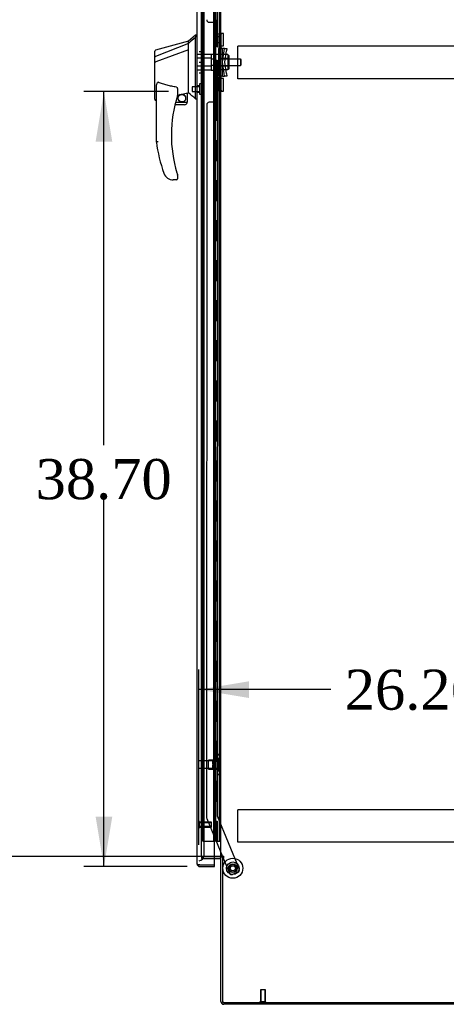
# Model space of a CAD drawing. Header units: inches. Extents: x 2 to 538, y -2 to 358.
# Tile 11 of 19: x 256 to 278, y 133 to 182. Entities that reach past the tile are written whole.
import ezdxf
from ezdxf.enums import TextEntityAlignment as Align
from ezdxf.lldxf.tags import DXFTag

# ---------------------------------------------------------------- set-up
doc = ezdxf.new("R2010")
doc.units = ezdxf.units.IN
doc.header["$MEASUREMENT"] = 0
for name, color, linetype in [('COM53964-2', 7, 'Continuous'), ('COM54746-78', 7, 'Continuous'), ('COM70220', 7, 'Continuous'), ('COM70838', 7, 'Continuous'), ('COM70839-6', 7, 'Continuous'), ('COM71197-4', 7, 'Continuous'), ('COM71198-3', 7, 'Continuous'), ('COM71199-6', 7, 'Continuous'), ('Default', 7, 'Continuous'), ('HAN13068', 7, 'Continuous'), ('HAN13068_NUT', 7, 'Continuous'), ('HAN13068_SCREW', 7, 'Continuous'), ('HAN_NUT', 7, 'Continuous'), ('NTS18147', 7, 'Continuous'), ('ROL87452', 7, 'Continuous'), ('RVT17786', 7, 'Continuous'), ('RVT19000', 7, 'Continuous'), ('SPC87322', 7, 'Continuous'), ('STD26122', 7, 'Continuous'), ('STD26258', 7, 'Continuous'), ('WAF25376', 7, 'Continuous'), ('WAM30038', 7, 'Continuous')]:
    doc.layers.add(name, color=color, linetype=linetype)
doc.styles.add('SEACAD_Times_New_Roman', font='times.ttf')
tags = doc.linetypes.add('HIDDEN2', pattern=[0.1875, 0.125, -0.0625]).pattern_tags.tags
tags[6:7] = [DXFTag(74, 4), DXFTag(75, 0), DXFTag(340, '0'), DXFTag(46, 0.0), DXFTag(50, 0.0), DXFTag(44, 0.0), DXFTag(45, 0.0)]
tags[4:5] = [DXFTag(74, 4), DXFTag(75, 0), DXFTag(340, '0'), DXFTag(46, 0.0), DXFTag(50, 0.0), DXFTag(44, 0.0), DXFTag(45, 0.0)]
doc.dimstyles.new('HAMMOND_(STH_-_540x360)', dxfattribs={"dimtxt": 2, "dimasz": 2.5, "dimexe": 1, "dimexo": 1, "dimgap": 0.5, "dimtad": 0, "dimtih": 1, "dimtoh": 1, "dimzin": 0, "dimdsep": 46, "dimtxsty": 'SEACAD_Times_New_Roman', "dimblk1": '_SE_FILLED', "dimblk2": '_SE_FILLED', "dimsah": 1, "dimcen": 1, "dimadec": 0, "dimazin": 0, "dimtfac": 0.8, "dimtofl": 0, "dimtmove": 0, "dimatfit": 3, "dimfxl": 1, "dimtolj": 1, "dimtzin": 0, "dimarcsym": 0})

# ---------------------------------------------------------------- blocks, each defined once
blk = doc.blocks.new('SE3')
at = {"layer": 'COM53964-2', "color": 7, "linetype": 'HIDDEN2'}
for p, q in [((267.331, 180.761), (267.331, 180.899)), ((289.706, 180.899), (267.331, 180.899)), ((267.331, 179.412), (267.331, 180.761)), ((267.331, 179.274), (267.331, 179.412)), ((289.706, 179.274), (267.331, 179.274)), ((267.331, 142.631), (267.331, 142.769)), ((289.706, 142.769), (267.331, 142.769)), ((267.331, 141.282), (267.331, 142.631)), ((267.331, 141.144), (267.331, 141.282)), ((289.706, 141.144), (267.331, 141.144))]:
    blk.add_line(p, q, dxfattribs=at)
at = {"layer": 'COM54746-78', "color": 7, "linetype": 'HIDDEN2'}
for p, q in [((265.586, 141.194), (265.586, 219.194)), ((266.136, 141.194), (266.136, 219.194)), ((266.141, 219.203), (266.141, 141.194)), ((266.241, 141.194), (266.241, 219.203)), ((266.427, 141.194), (266.427, 219.194)), ((266.191, 182.194), (266.191, 183.194)), ((266.232, 182.194), (266.232, 183.194)), ((266.136, 182.194), (266.191, 182.194)), ((266.18, 182.194), (266.308, 182.194)), ((266.18, 181.194), (266.18, 182.194)), ((266.277, 181.194), (266.277, 182.194)), ((266.303, 182.194), (266.303, 181.194)), ((266.308, 181.194), (266.308, 182.194)), ((266.136, 181.194), (266.191, 181.194)), ((266.18, 181.194), (266.308, 181.194)), ((266.191, 180.194), (266.191, 181.194)), ((266.232, 180.194), (266.232, 181.194)), ((266.136, 180.194), (266.191, 180.194)), ((266.18, 180.194), (266.308, 180.194)), ((266.18, 179.194), (266.18, 180.194)), ((266.277, 179.194), (266.277, 180.194)), ((266.303, 180.194), (266.303, 179.194)), ((266.308, 179.194), (266.308, 180.194)), ((266.136, 179.194), (266.191, 179.194)), ((266.18, 179.194), (266.308, 179.194)), ((266.191, 178.194), (266.191, 179.194)), ((266.232, 178.194), (266.232, 179.194)), ((266.136, 178.194), (266.191, 178.194)), ((266.18, 178.194), (266.308, 178.194)), ((266.18, 177.194), (266.18, 178.194)), ((266.277, 177.194), (266.277, 178.194)), ((266.303, 178.194), (266.303, 177.194)), ((266.308, 177.194), (266.308, 178.194)), ((266.136, 177.194), (266.191, 177.194)), ((266.18, 177.194), (266.308, 177.194)), ((266.191, 176.194), (266.191, 177.194)), ((266.232, 176.194), (266.232, 177.194)), ((266.136, 176.194), (266.191, 176.194)), ((266.18, 176.194), (266.308, 176.194)), ((266.18, 175.194), (266.18, 176.194)), ((266.277, 175.194), (266.277, 176.194)), ((266.303, 176.194), (266.303, 175.194)), ((266.308, 175.194), (266.308, 176.194)), ((266.136, 175.194), (266.191, 175.194)), ((266.18, 175.194), (266.308, 175.194)), ((266.191, 174.194), (266.191, 175.194)), ((266.232, 174.194), (266.232, 175.194)), ((266.136, 174.194), (266.191, 174.194)), ((266.18, 174.194), (266.308, 174.194)), ((266.18, 173.194), (266.18, 174.194)), ((266.277, 173.194), (266.277, 174.194)), ((266.303, 174.194), (266.303, 173.194)), ((266.308, 173.194), (266.308, 174.194)), ((266.136, 173.194), (266.191, 173.194)), ((266.18, 173.194), (266.308, 173.194)), ((266.191, 172.194), (266.191, 173.194)), ((266.232, 172.194), (266.232, 173.194)), ((266.136, 172.194), (266.191, 172.194)), ((266.18, 172.194), (266.308, 172.194)), ((266.18, 171.194), (266.18, 172.194)), ((266.277, 171.194), (266.277, 172.194)), ((266.303, 172.194), (266.303, 171.194)), ((266.308, 171.194), (266.308, 172.194)), ((266.136, 171.194), (266.191, 171.194)), ((266.18, 171.194), (266.308, 171.194)), ((266.191, 170.194), (266.191, 171.194)), ((266.232, 170.194), (266.232, 171.194)), ((266.136, 170.194), (266.191, 170.194)), ((266.18, 170.194), (266.308, 170.194)), ((266.18, 169.194), (266.18, 170.194)), ((266.277, 169.194), (266.277, 170.194)), ((266.303, 170.194), (266.303, 169.194)), ((266.308, 169.194), (266.308, 170.194)), ((266.136, 169.194), (266.191, 169.194)), ((266.18, 169.194), (266.308, 169.194)), ((266.191, 168.194), (266.191, 169.194)), ((266.232, 168.194), (266.232, 169.194)), ((266.136, 168.194), (266.191, 168.194)), ((266.18, 168.194), (266.308, 168.194)), ((266.18, 167.194), (266.18, 168.194)), ((266.277, 167.194), (266.277, 168.194)), ((266.303, 168.194), (266.303, 167.194)), ((266.308, 167.194), (266.308, 168.194)), ((266.136, 167.194), (266.191, 167.194)), ((266.18, 167.194), (266.308, 167.194)), ((266.191, 166.194), (266.191, 167.194)), ((266.232, 166.194), (266.232, 167.194)), ((266.136, 166.194), (266.191, 166.194)), ((266.18, 166.194), (266.308, 166.194)), ((266.18, 165.194), (266.18, 166.194)), ((266.277, 165.194), (266.277, 166.194)), ((266.303, 166.194), (266.303, 165.194)), ((266.308, 165.194), (266.308, 166.194)), ((266.136, 165.194), (266.191, 165.194)), ((266.18, 165.194), (266.308, 165.194)), ((266.191, 164.194), (266.191, 165.194)), ((266.232, 164.194), (266.232, 165.194)), ((266.136, 164.194), (266.191, 164.194)), ((266.18, 164.194), (266.308, 164.194)), ((266.18, 163.194), (266.18, 164.194)), ((266.277, 163.194), (266.277, 164.194)), ((266.303, 164.194), (266.303, 163.194)), ((266.308, 163.194), (266.308, 164.194)), ((266.136, 163.194), (266.191, 163.194)), ((266.18, 163.194), (266.308, 163.194)), ((266.191, 162.194), (266.191, 163.194)), ((266.232, 162.194), (266.232, 163.194)), ((266.136, 162.194), (266.191, 162.194)), ((266.18, 162.194), (266.308, 162.194)), ((266.18, 161.194), (266.18, 162.194)), ((266.277, 161.194), (266.277, 162.194)), ((266.303, 162.194), (266.303, 161.194)), ((266.308, 161.194), (266.308, 162.194)), ((266.136, 161.194), (266.191, 161.194)), ((266.18, 161.194), (266.308, 161.194)), ((266.191, 160.194), (266.191, 161.194)), ((266.232, 160.194), (266.232, 161.194)), ((266.136, 160.194), (266.191, 160.194)), ((266.18, 160.194), (266.308, 160.194)), ((266.18, 159.194), (266.18, 160.194)), ((266.277, 159.194), (266.277, 160.194)), ((266.303, 160.194), (266.303, 159.194)), ((266.308, 159.194), (266.308, 160.194)), ((266.136, 159.194), (266.191, 159.194)), ((266.18, 159.194), (266.308, 159.194)), ((266.191, 158.194), (266.191, 159.194)), ((266.232, 158.194), (266.232, 159.194)), ((266.136, 158.194), (266.191, 158.194)), ((266.18, 158.194), (266.308, 158.194)), ((266.18, 157.194), (266.18, 158.194)), ((266.277, 157.194), (266.277, 158.194)), ((266.303, 158.194), (266.303, 157.194)), ((266.308, 157.194), (266.308, 158.194)), ((266.136, 157.194), (266.191, 157.194)), ((266.18, 157.194), (266.308, 157.194)), ((266.191, 156.194), (266.191, 157.194)), ((266.232, 156.194), (266.232, 157.194)), ((266.136, 156.194), (266.191, 156.194)), ((266.18, 156.194), (266.308, 156.194)), ((266.18, 155.194), (266.18, 156.194)), ((266.277, 155.194), (266.277, 156.194)), ((266.303, 156.194), (266.303, 155.194)), ((266.308, 155.194), (266.308, 156.194)), ((266.136, 155.194), (266.191, 155.194)), ((266.18, 155.194), (266.308, 155.194)), ((266.191, 154.194), (266.191, 155.194)), ((266.232, 154.194), (266.232, 155.194)), ((266.136, 154.194), (266.191, 154.194)), ((266.18, 154.194), (266.308, 154.194)), ((266.18, 153.194), (266.18, 154.194)), ((266.277, 153.194), (266.277, 154.194)), ((266.303, 154.194), (266.303, 153.194)), ((266.308, 153.194), (266.308, 154.194)), ((266.136, 153.194), (266.191, 153.194)), ((266.18, 153.194), (266.308, 153.194)), ((266.191, 152.194), (266.191, 153.194)), ((266.232, 152.194), (266.232, 153.194)), ((266.136, 152.194), (266.191, 152.194)), ((266.18, 152.194), (266.308, 152.194)), ((266.18, 151.194), (266.18, 152.194)), ((266.277, 151.194), (266.277, 152.194)), ((266.303, 152.194), (266.303, 151.194)), ((266.308, 151.194), (266.308, 152.194)), ((266.136, 151.194), (266.191, 151.194)), ((266.18, 151.194), (266.308, 151.194)), ((266.191, 150.194), (266.191, 151.194)), ((266.232, 150.194), (266.232, 151.194)), ((266.136, 150.194), (266.191, 150.194)), ((266.18, 150.194), (266.308, 150.194)), ((266.18, 149.194), (266.18, 150.194)), ((266.277, 149.194), (266.277, 150.194)), ((266.303, 150.194), (266.303, 149.194)), ((266.308, 149.194), (266.308, 150.194)), ((266.136, 149.194), (266.191, 149.194)), ((266.18, 149.194), (266.308, 149.194)), ((266.191, 148.194), (266.191, 149.194)), ((266.232, 148.194), (266.232, 149.194)), ((266.136, 148.194), (266.191, 148.194)), ((266.18, 148.194), (266.308, 148.194)), ((266.18, 147.194), (266.18, 148.194)), ((266.277, 147.194), (266.277, 148.194)), ((266.303, 148.194), (266.303, 147.194)), ((266.308, 147.194), (266.308, 148.194)), ((266.136, 147.194), (266.191, 147.194)), ((266.18, 147.194), (266.308, 147.194)), ((266.191, 146.194), (266.191, 147.194)), ((266.232, 146.194), (266.232, 147.194)), ((266.136, 146.194), (266.191, 146.194)), ((266.18, 146.194), (266.308, 146.194)), ((266.18, 145.194), (266.18, 146.194)), ((266.277, 145.194), (266.277, 146.194)), ((266.303, 146.194), (266.303, 145.194)), ((266.308, 145.194), (266.308, 146.194)), ((266.136, 145.194), (266.191, 145.194)), ((266.18, 145.194), (266.308, 145.194)), ((266.191, 144.194), (266.191, 145.194)), ((266.232, 144.194), (266.232, 145.194)), ((266.136, 144.194), (266.191, 144.194)), ((266.18, 144.194), (266.308, 144.194)), ((266.18, 143.194), (266.18, 144.194)), ((266.277, 143.194), (266.277, 144.194)), ((266.303, 144.194), (266.303, 143.194)), ((266.308, 143.194), (266.308, 144.194)), ((266.136, 143.194), (266.191, 143.194)), ((266.18, 143.194), (266.308, 143.194)), ((266.191, 142.194), (266.191, 143.194)), ((266.232, 142.194), (266.232, 143.194)), ((266.136, 142.194), (266.191, 142.194)), ((266.18, 141.194), (266.18, 142.194)), ((266.18, 142.194), (266.308, 142.194)), ((266.277, 141.194), (266.277, 142.194)), ((266.303, 142.194), (266.303, 141.194)), ((266.308, 141.194), (266.308, 142.194)), ((265.586, 141.194), (266.111, 141.194)), ((266.111, 141.194), (266.136, 141.194)), ((266.136, 141.194), (266.141, 141.194)), ((266.18, 141.194), (266.141, 141.194)), ((266.303, 141.194), (266.18, 141.194)), ((266.303, 141.194), (266.427, 141.194)), ((266.427, 141.194), (266.489, 141.194))]:
    blk.add_line(p, q, dxfattribs=at)
at = {"layer": 'COM70220', "color": 7, "linetype": 'HIDDEN2'}
for p, q in [((265.647, 140.726), (265.647, 219.661)), ((265.647, 140.476), (265.647, 140.726))]:
    blk.add_line(p, q, dxfattribs=at)
blk.add_arc((265.397, 140.476), 0.25, 270, 0, dxfattribs=at)
at = {"layer": 'COM70838', "color": 7, "linetype": 'HIDDEN2'}
for p, q in [((266.379, 181.495), (266.379, 181.531)), ((266.379, 181.531), (266.504, 181.531)), ((266.379, 181.495), (266.379, 180.781)), ((266.504, 181.531), (266.504, 181.495)), ((266.504, 180.836), (266.504, 181.495)), ((266.379, 179.406), (266.379, 180.781)), ((266.379, 180.781), (266.437, 180.781)), ((266.437, 179.406), (266.437, 180.781)), ((266.437, 180.781), (266.562, 180.781)), ((266.562, 179.406), (266.562, 180.781)), ((266.664, 180.781), (266.562, 180.781)), ((266.564, 180.094), (266.646, 180.656)), ((266.646, 180.656), (266.664, 180.781)), ((266.664, 180.781), (266.791, 180.781)), ((266.691, 180.094), (266.772, 180.656)), ((266.791, 180.781), (266.772, 180.656)), ((266.646, 179.531), (266.564, 180.094)), ((266.772, 179.531), (266.691, 180.094)), ((266.664, 179.406), (266.646, 179.531)), ((266.772, 179.531), (266.791, 179.406)), ((266.437, 179.406), (266.379, 179.406)), ((266.379, 179.406), (266.379, 178.693)), ((266.562, 179.406), (266.437, 179.406)), ((266.504, 178.693), (266.504, 179.379)), ((266.562, 179.406), (266.664, 179.406)), ((266.791, 179.406), (266.664, 179.406)), ((266.379, 178.656), (266.379, 178.693)), ((266.504, 178.656), (266.379, 178.656)), ((266.504, 178.693), (266.504, 178.656))]:
    blk.add_line(p, q, dxfattribs=at)
for centre, start, end in [((266.621, 180.836), 180, 208.0398), ((266.621, 179.379), 166.4554, 180)]:
    blk.add_arc(centre, 0.117, start, end, dxfattribs=at)
at = {"layer": 'COM70839-6', "color": 7, "linetype": 'HIDDEN2'}
for p, q in [((266.317, 180.844), (266.303, 217.721)), ((265.91, 182.094), (266.121, 182.094)), ((266.246, 181.969), (266.247, 180.957)), ((266.247, 179.231), (266.246, 178.218)), ((266.317, 179.343), (266.303, 142.467)), ((266.121, 178.093), (265.91, 178.093)), ((265.785, 177.968), (265.772, 142.386)), ((265.782, 142.338), (266.572, 140.43)), ((266.303, 142.467), (267.403, 139.81)), ((266.584, 140.4), (266.912, 139.607)), ((267.335, 139.647), (267.076, 139.54))]:
    blk.add_line(p, q, dxfattribs=at)
at = {"layer": 'COM70839-6', "color": 7, "linetype": 'Continuous'}
blk.add_line((266.572, 140.43), (266.584, 140.4), dxfattribs=at)
at = {"layer": 'COM70839-6', "color": 7, "linetype": 'HIDDEN2'}
blk.add_circle((267.084, 139.847), 0.129, dxfattribs=at)
for centre, start, end in [((265.91, 182.219), 180.0212, 270.0212), ((266.121, 181.969), 0.0212, 90.0212), ((266.372, 180.957), 180.0212, 243.9173), ((266.372, 179.231), 116.0827, 179.9788), ((265.91, 177.968), 89.9788, 179.9788), ((266.121, 178.218), 269.9788, 359.9788), ((265.897, 142.386), 179.9788, 202.4908), ((267.288, 139.763), 292.4908, 22.4908), ((267.028, 139.655), 202.4908, 292.4908)]:
    blk.add_arc(centre, 0.125, start, end, dxfattribs=at)
at = {"layer": 'COM71197-4', "color": 7, "linetype": 'HIDDEN2'}
for p, q in [((265.522, 140.43), (265.522, 219.74)), ((266.177, 140.43), (265.522, 140.43))]:
    blk.add_line(p, q, dxfattribs=at)
at = {"layer": 'COM71197-4', "color": 7, "linetype": 'Continuous'}
for p, q in [((266.489, 140.43), (266.489, 219.74)), ((266.441, 140.43), (266.177, 140.43)), ((266.441, 140.43), (266.489, 140.43)), ((266.632, 140.43), (266.489, 140.43)), ((266.632, 140.4), (266.584, 140.4)), ((266.584, 133.15), (266.584, 140.4)), ((266.584, 133.15), (290.454, 133.15))]:
    blk.add_line(p, q, dxfattribs=at)
blk.add_arc((266.632, 140.415), 0.015, 270, 90, dxfattribs=at)
at = {"layer": 'COM71198-3', "color": 7, "linetype": 'HIDDEN2'}
for p, q in [((265.522, 140.43), (265.522, 140.335)), ((265.522, 140.43), (266.177, 140.43)), ((265.522, 140.335), (266.177, 140.335))]:
    blk.add_line(p, q, dxfattribs=at)
at = {"layer": 'COM71198-3', "color": 7, "linetype": 'Continuous'}
for p, q in [((266.177, 140.43), (266.441, 140.43)), ((266.177, 140.335), (266.441, 140.335)), ((266.489, 133.198), (266.489, 140.4)), ((266.584, 140.4), (266.489, 140.4)), ((290.406, 133.055), (266.632, 133.055))]:
    blk.add_line(p, q, dxfattribs=at)
for centre, radius, start, end in [((266.441, 140.287), 0.143, 52.2051, 90), ((266.441, 140.287), 0.048, 0, 90), ((266.632, 133.198), 0.143, 180, 270)]:
    blk.add_arc(centre, radius, start, end, dxfattribs=at)
at = {"layer": 'COM71198-3', "color": 7, "linetype": 'HIDDEN2'}
blk.add_arc((266.632, 133.198), 0.048, 180, 270, dxfattribs=at)
at = {"layer": 'COM71199-6', "color": 7, "linetype": 'Continuous'}
for p, q in [((265.302, 140.071), (265.302, 220.317)), ((266.177, 140.023), (266.177, 220.365)), ((265.302, 140.071), (265.302, 140.07)), ((265.302, 140.071), (265.302, 140.071)), ((265.382, 140.023), (265.331, 139.984)), ((265.445, 140.023), (265.331, 140.023)), ((265.382, 140.023), (265.445, 140.023)), ((265.445, 140.023), (265.445, 140.023)), ((265.445, 140.023), (266.177, 140.023)), ((265.445, 140.023), (266.177, 140.023)), ((265.445, 139.928), (266.177, 139.928)), ((266.177, 139.928), (266.177, 140.023))]:
    blk.add_line(p, q, dxfattribs=at)
for start, end in [(180, 180.0762), (180.1561, 217.5036), (217.5036, 270)]:
    blk.add_arc((265.445, 140.071), 0.143, start, end, dxfattribs=at)
blk.add_open_spline([(265.331, 140.023), (265.322, 140.031), (265.314, 140.039), (265.307, 140.051), (265.305, 140.055), (265.302, 140.063), (265.302, 140.067), (265.302, 140.071)], degree=3, knots=[0, 0, 0, 0, 0.5, 0.5, 0.75, 0.75, 1, 1, 1, 1], dxfattribs=at)
at = {"layer": 'HAN13068', "color": 7, "linetype": 'Continuous'}
for p, q in [((265.222, 181.444), (264.867, 181.144)), ((265.302, 181.444), (265.219, 181.444)), ((265.222, 181.444), (265.222, 181.342)), ((264.867, 181.144), (263.219, 180.702)), ((264.867, 181.032), (263.231, 180.376)), ((264.867, 181.032), (264.867, 181.144)), ((264.867, 180.885), (264.867, 181.032)), ((265.222, 181.283), (265.222, 181.342)), ((265.222, 181.196), (265.222, 181.283)), ((265.222, 178.706), (265.222, 181.196)), ((263.187, 180.351), (263.187, 180.648)), ((264.867, 180.718), (263.243, 180.115)), ((264.867, 180.791), (264.867, 180.885)), ((264.867, 180.718), (264.867, 180.791)), ((264.867, 178.833), (264.867, 180.718)), ((263.187, 180.117), (263.187, 180.351)), ((263.187, 178.244), (263.187, 180.117)), ((263.241, 180.114), (263.243, 180.115)), ((263.267, 176.111), (263.267, 178.781)), ((264.327, 178.701), (264.327, 178.438)), ((264.327, 178.451), (264.454, 178.481)), ((264.537, 178.5), (264.772, 178.555)), ((264.802, 178.558), (264.867, 178.574)), ((264.802, 178.558), (264.802, 178.559)), ((264.802, 178.559), (264.802, 178.094)), ((264.867, 178.686), (264.867, 178.833)), ((264.867, 178.574), (264.867, 178.686)), ((265.222, 178.301), (265.222, 178.706)), ((263.261, 178.186), (263.267, 178.187)), ((264.228, 178.094), (264.802, 178.094)), ((265.222, 178.276), (265.222, 178.301)), ((265.222, 178.274), (265.302, 178.274)), ((264.677, 177.969), (264.196, 177.969)), ((263.829, 174.309), (263.828, 174.307)), ((264.267, 174.219), (264.112, 174.219)), ((264.327, 174.457), (264.327, 174.279))]:
    blk.add_line(p, q, dxfattribs=at)
at = {"layer": 'HAN13068', "color": 7, "linetype": 'HIDDEN2'}
for p, q in [((266.004, 180.489), (265.302, 180.489)), ((266.004, 180.489), (266.004, 180.293)), ((266.004, 180.293), (265.302, 180.293)), ((266.004, 180.293), (266.004, 179.894)), ((266.129, 180.254), (266.004, 180.254)), ((266.129, 180.254), (266.129, 180.094)), ((266.129, 180.094), (266.129, 179.934)), ((267.464, 180.254), (266.504, 180.254)), ((267.464, 180.254), (267.464, 179.934)), ((267.494, 180.224), (267.464, 180.254)), ((267.464, 179.934), (267.494, 179.964)), ((267.494, 179.964), (267.494, 180.224)), ((266.004, 179.894), (265.302, 179.894)), ((266.004, 179.698), (265.302, 179.698)), ((266.129, 179.934), (266.004, 179.934)), ((266.004, 179.894), (266.004, 179.698)), ((266.504, 179.934), (267.464, 179.934)), ((265.427, 178.918), (265.302, 178.918)), ((265.302, 178.593), (265.427, 178.593))]:
    blk.add_line(p, q, dxfattribs=at)
at = {"layer": 'HAN13068', "color": 7, "linetype": 'Continuous'}
blk.add_circle((264.54, 178.298), 0.188, dxfattribs=at)
for centre, radius, start, end in [((263.247, 180.648), 0.06, 105.824, 180.0002), ((263.231, 180.475), 0.361, 262.9065, 271.5232), ((264.54, 178.298), 0.202, 115.2676, 90.8956), ((264.278, 179.425), 0.961, 280.5316, 285.6316), ((228.456, 135.127), 56.686, 49.5649, 50.0347), ((270.431, 176.447), 6.417, 162.105, 197.0102), ((264.267, 178.438), 0.06, 342.105, 0), ((264.677, 178.094), 0.125, 270, 310.5358), ((264.677, 178.094), 0.125, 310.5358, 346.1135), ((264.677, 178.094), 0.125, 346.1135, 0), ((270.607, 177.046), 7.4, 187.261, 199.7146), ((264.112, 174.719), 0.5, 199.7146, 235.4377), ((264.112, 174.719), 0.5, 235.4377, 270), ((264.267, 174.279), 0.06, 270, 0), ((264.267, 174.457), 0.06, 0, 17.895)]:
    blk.add_arc(centre, radius, start, end, dxfattribs=at)
blk.add_ellipse((263.247, 178.244), major_axis=(0.06, 0), ratio=0.999979, start_param=3.141468, end_param=4.950188, dxfattribs=at)
blk.add_open_spline([(265.222, 181.342), (265.103, 181.238), (264.985, 181.135), (264.867, 181.032)], degree=3, dxfattribs=at)
for points, knots in [([(263.231, 180.376), (263.219, 180.375), (263.207, 180.371), (263.191, 180.362), (263.187, 180.357), (263.187, 180.351)], [0, 0, 0, 0, 0.5, 0.5, 1, 1, 1, 1]), ([(263.267, 178.781), (263.267, 178.839), (263.271, 178.896), (263.285, 178.982), (263.292, 179.01), (263.306, 179.051), (263.312, 179.065), (263.324, 179.082), (263.329, 179.088), (263.342, 179.096), (263.35, 179.097), (263.357, 179.094)], [0, 0, 0, 0, 0.5, 0.5, 0.75, 0.75, 0.875, 0.875, 0.9375, 0.9375, 1, 1, 1, 1]), ([(264.267, 178.856), (264.189, 178.866), (264.111, 178.879), (263.957, 178.908), (263.88, 178.926), (263.727, 178.965), (263.652, 178.987), (263.503, 179.037), (263.43, 179.064), (263.357, 179.094)], [0, 0, 0, 0, 0.25, 0.25, 0.5, 0.5, 0.75, 0.75, 1, 1, 1, 1]), ([(264.267, 178.856), (264.271, 178.855), (264.274, 178.854), (264.281, 178.85), (264.284, 178.847), (264.292, 178.839), (264.296, 178.833), (264.303, 178.82), (264.306, 178.813), (264.311, 178.799), (264.313, 178.793), (264.319, 178.772), (264.322, 178.758), (264.325, 178.736), (264.326, 178.729), (264.327, 178.715), (264.327, 178.708), (264.327, 178.701)], [0, 0, 0, 0, 0.0625, 0.0625, 0.125, 0.125, 0.25, 0.25, 0.375, 0.375, 0.5, 0.5, 0.75, 0.75, 0.875, 0.875, 1, 1, 1, 1]), ([(264.772, 178.555), (264.776, 178.556), (264.779, 178.557), (264.787, 178.558), (264.79, 178.558), (264.798, 178.56), (264.802, 178.56), (264.802, 178.559)], [0, 0, 0, 0, 0.25, 0.25, 0.5, 0.5, 1, 1, 1, 1]), ([(263.357, 176.117), (263.351, 176.116), (263.345, 176.116), (263.333, 176.115), (263.328, 176.115), (263.311, 176.114), (263.301, 176.113), (263.289, 176.112), (263.285, 176.112), (263.279, 176.112), (263.276, 176.112), (263.271, 176.111), (263.27, 176.111), (263.267, 176.111), (263.267, 176.111), (263.267, 176.111)], [0, 0, 0, 0, 0.125, 0.125, 0.25, 0.25, 0.5, 0.5, 0.625, 0.625, 0.75, 0.75, 0.875, 0.875, 1, 1, 1, 1]), ([(264.294, 174.57), (264.299, 174.553), (264.305, 174.535), (264.313, 174.51), (264.316, 174.501), (264.319, 174.489), (264.321, 174.486), (264.322, 174.48), (264.323, 174.479), (264.324, 174.476), (264.324, 174.475), (264.324, 174.475)], [0, 0, 0, 0, 0.5, 0.5, 0.75, 0.75, 0.875, 0.875, 0.9375, 0.9375, 1, 1, 1, 1])]:
    blk.add_open_spline(points, degree=3, knots=knots, dxfattribs=at)
at = {"layer": 'HAN13068_NUT', "color": 7, "linetype": 'HIDDEN2'}
for p, q in [((266.829, 180.478), (266.504, 180.478)), ((266.829, 180.478), (266.829, 180.382)), ((266.829, 180.286), (266.504, 180.286)), ((266.879, 180.426), (266.829, 180.426)), ((266.829, 180.382), (266.829, 180.286)), ((266.829, 180.286), (266.829, 180.094)), ((266.829, 180.094), (266.829, 179.902)), ((266.909, 179.791), (266.909, 180.396)), ((266.829, 179.902), (266.504, 179.902)), ((266.829, 179.71), (266.504, 179.71)), ((266.829, 179.902), (266.829, 179.806)), ((266.829, 179.806), (266.829, 179.71)), ((266.829, 179.761), (266.879, 179.761))]:
    blk.add_line(p, q, dxfattribs=at)
for centre, start, end in [((266.879, 180.396), 0, 90), ((266.879, 179.791), 270, 0)]:
    blk.add_arc(centre, 0.03, start, end, dxfattribs=at)
at = {"layer": 'HAN13068_SCREW', "color": 7, "linetype": 'HIDDEN2'}
for p, q in [((265.427, 179.018), (265.427, 178.493)), ((265.497, 179.018), (265.427, 179.018)), ((265.497, 179.018), (265.497, 178.493)), ((265.052, 178.872), (265.052, 178.64)), ((265.427, 178.872), (265.052, 178.872)), ((265.052, 178.64), (265.427, 178.64)), ((265.427, 178.493), (265.497, 178.493)), ((265.634, 178.948), (265.497, 178.948)), ((265.634, 178.756), (265.497, 178.756)), ((265.634, 178.563), (265.497, 178.563)), ((265.634, 178.756), (265.634, 178.948)), ((265.634, 178.563), (265.634, 178.756))]:
    blk.add_line(p, q, dxfattribs=at)
at = {"layer": 'HAN_NUT', "color": 7, "linetype": 'HIDDEN2'}
for p, q in [((265.397, 180.624), (265.612, 180.624)), ((265.612, 180.094), (265.612, 180.624)), ((265.397, 180.094), (265.612, 180.094)), ((265.612, 179.564), (265.612, 180.094)), ((265.397, 179.564), (265.612, 179.564))]:
    blk.add_line(p, q, dxfattribs=at)
at = {"layer": 'NTS18147', "color": 7, "linetype": 'HIDDEN2'}
for p, q in [((265.867, 144.803), (265.867, 145.243)), ((266.304, 145.243), (265.867, 145.243)), ((266.304, 145.523), (266.304, 145.518)), ((266.367, 145.523), (266.304, 145.523)), ((266.304, 145.518), (266.304, 145.329)), ((266.304, 145.518), (266.367, 145.518)), ((266.304, 145.329), (266.304, 145.212)), ((266.367, 145.329), (266.304, 145.329)), ((266.304, 145.212), (266.304, 144.834)), ((266.304, 145.212), (266.367, 145.212)), ((266.367, 145.518), (266.367, 145.523)), ((266.367, 145.212), (266.367, 145.329)), ((266.429, 145.369), (266.429, 145.424)), ((265.867, 144.803), (266.304, 144.803)), ((266.304, 144.834), (266.304, 144.716)), ((266.367, 144.834), (266.304, 144.834)), ((266.304, 144.716), (266.304, 144.527)), ((266.304, 144.716), (266.367, 144.716)), ((266.367, 144.716), (266.367, 144.834)), ((266.429, 144.622), (266.429, 144.676)), ((266.304, 144.523), (266.304, 144.527)), ((266.367, 144.527), (266.304, 144.527)), ((266.304, 144.523), (266.367, 144.523)), ((266.367, 144.527), (266.367, 144.523))]:
    blk.add_line(p, q, dxfattribs=at)
blk.add_arc((266.111, 145.023), 0.318, 323.6338, 36.3662, dxfattribs=at)
for centre, start_param, end_param in [((266.111, 145.424), 2.506883, 3.776302), ((266.111, 145.369), 2.506883, 3.141593), ((266.111, 144.676), 3.141593, 3.776302), ((266.111, 144.622), 2.506883, 3.776302)]:
    blk.add_ellipse(centre, major_axis=(-0.318, 0), ratio=0.5, start_param=start_param, end_param=end_param, dxfattribs=at)
at = {"layer": 'ROL87452', "color": 7, "linetype": 'HIDDEN2'}
for radius in [0.5, 0.206]:
    blk.add_circle((267.084, 139.847), radius, dxfattribs=at)
at = {"layer": 'RVT17786', "color": 7, "linetype": 'HIDDEN2'}
blk.add_circle((267.084, 139.847), 0.217, dxfattribs=at)
at = {"layer": 'RVT19000', "color": 7, "linetype": 'HIDDEN2'}
for p, q in [((266.504, 181.531), (266.504, 181.532)), ((266.617, 181.532), (266.504, 181.532)), ((266.617, 180.907), (266.617, 181.532)), ((266.167, 181.079), (266.167, 181.36)), ((266.379, 181.36), (266.167, 181.36)), ((266.167, 181.079), (266.379, 181.079)), ((266.504, 181.414), (266.379, 181.414)), ((266.379, 181.024), (266.504, 181.024)), ((266.504, 180.907), (266.617, 180.907)), ((266.167, 178.828), (266.167, 179.109)), ((266.379, 179.109), (266.167, 179.109)), ((266.504, 179.163), (266.379, 179.163)), ((266.617, 179.281), (266.504, 179.281)), ((266.617, 178.656), (266.617, 179.281)), ((266.167, 178.828), (266.379, 178.828)), ((266.379, 178.773), (266.504, 178.773)), ((266.504, 178.656), (266.504, 178.656)), ((266.504, 178.656), (266.617, 178.656))]:
    blk.add_line(p, q, dxfattribs=at)
at = {"layer": 'SPC87322', "color": 7, "linetype": 'HIDDEN2'}
for p, q in [((266.379, 180.486), (266.004, 180.486)), ((266.504, 180.331), (266.379, 180.331)), ((266.504, 180.321), (266.379, 180.321)), ((266.004, 179.701), (266.379, 179.701)), ((266.504, 179.866), (266.379, 179.866)), ((266.504, 179.856), (266.379, 179.856))]:
    blk.add_line(p, q, dxfattribs=at)
at = {"layer": 'STD26122', "color": 7, "linetype": 'HIDDEN2'}
for p, q in [((266.362, 145.208), (265.397, 145.208)), ((266.362, 145.208), (266.362, 144.838)), ((266.397, 145.173), (266.362, 145.208)), ((266.397, 144.873), (266.397, 145.173)), ((265.397, 144.838), (266.362, 144.838)), ((266.362, 144.838), (266.397, 144.873))]:
    blk.add_line(p, q, dxfattribs=at)
at = {"layer": 'STD26258', "color": 7, "linetype": 'HIDDEN2'}
for p, q in [((265.428, 142.179), (265.397, 142.179)), ((265.428, 141.867), (265.428, 142.179)), ((266.022, 142.148), (265.428, 142.148)), ((266.022, 142.117), (265.428, 142.117)), ((266.022, 141.898), (266.022, 142.148)), ((265.397, 141.867), (265.428, 141.867)), ((266.022, 141.928), (265.428, 141.928)), ((265.428, 141.898), (266.022, 141.898)), ((268.709, 133.775), (268.459, 133.775)), ((268.459, 133.775), (268.459, 133.181)), ((268.489, 133.775), (268.489, 133.181)), ((268.678, 133.775), (268.678, 133.181)), ((268.709, 133.181), (268.709, 133.775)), ((268.74, 133.181), (268.428, 133.181)), ((268.428, 133.181), (268.428, 133.15)), ((268.74, 133.15), (268.74, 133.181))]:
    blk.add_line(p, q, dxfattribs=at)
at = {"layer": 'WAF25376', "color": 7, "linetype": 'HIDDEN2'}
for radius in [0.315, 0.14]:
    blk.add_circle((267.084, 139.847), radius, dxfattribs=at)
at = {"layer": 'WAM30038', "color": 7, "linetype": 'HIDDEN2'}
for p, q in [((266.091, 145.197), (266.091, 145.251)), ((266.136, 145.225), (266.091, 145.197)), ((266.091, 145.172), (266.136, 145.2)), ((266.091, 145.197), (266.107, 145.184)), ((266.091, 145.04), (266.091, 145.172)), ((266.136, 145.04), (266.091, 145.04)), ((266.107, 145.184), (266.146, 145.208)), ((266.155, 145.398), (266.155, 144.648)), ((266.179, 145.398), (266.155, 145.398)), ((266.179, 145.398), (266.179, 144.648)), ((266.091, 144.874), (266.091, 145.005)), ((266.091, 145.005), (266.136, 145.005)), ((266.136, 144.845), (266.091, 144.874)), ((266.107, 144.862), (266.091, 144.849)), ((266.091, 144.795), (266.091, 144.849)), ((266.091, 144.849), (266.136, 144.821)), ((266.146, 144.838), (266.107, 144.862)), ((266.155, 144.648), (266.179, 144.648))]:
    blk.add_line(p, q, dxfattribs=at)
for centre, radius, start, end in [((265.571, 145.926), 0.85, 311.7058, 313.4493), ((266.137, 145.022), 0.0181, 1.7718, 93.073), ((266.137, 145.023), 0.0182, 267.1609, 357.9942), ((265.568, 144.117), 0.854, 46.5547, 48.2901)]:
    blk.add_arc(centre, radius, start, end, dxfattribs=at)
for points, knots in [([(266.091, 145.251), (266.104, 145.263), (266.117, 145.274), (266.13, 145.285), (266.132, 145.287), (266.134, 145.289), (266.136, 145.291)], [0, 0, 0, 0, 0.858552, 0.858552, 0.858552, 1, 1, 1, 1]), ([(266.15, 145.23), (266.149, 145.23), (266.149, 145.23), (266.145, 145.23), (266.14, 145.228), (266.136, 145.225)], [0.4389304, 0.4389304, 0.4389304, 0.4389304, 0.5, 0.5, 1, 1, 1, 1]), ([(266.136, 145.2), (266.138, 145.202), (266.14, 145.203), (266.145, 145.207), (266.147, 145.209), (266.15, 145.213), (266.152, 145.215), (266.154, 145.22), (266.155, 145.223), (266.155, 145.225)], [0, 0, 0, 0, 0.25, 0.25, 0.5, 0.5, 0.75, 0.75, 1, 1, 1, 1]), ([(266.136, 144.755), (266.134, 144.756), (266.132, 144.758), (266.13, 144.76), (266.117, 144.772), (266.104, 144.783), (266.091, 144.795)], [0, 0, 0, 0, 0.141448, 0.141448, 0.141448, 1, 1, 1, 1]), ([(266.155, 144.821), (266.155, 144.823), (266.154, 144.825), (266.152, 144.83), (266.15, 144.833), (266.145, 144.839), (266.14, 144.843), (266.136, 144.845)], [0, 0, 0, 0, 0.25, 0.25, 0.5, 0.5, 1, 1, 1, 1]), ([(266.136, 144.821), (266.138, 144.819), (266.14, 144.818), (266.145, 144.817), (266.147, 144.816), (266.149, 144.816), (266.149, 144.816), (266.15, 144.816)], [0, 0, 0, 0, 0.25, 0.25, 0.5, 0.5, 0.5626015, 0.5626015, 0.5626015, 0.5626015])]:
    blk.add_open_spline(points, degree=3, knots=knots, dxfattribs=at)
blk = doc.blocks.new('DMBLK4448')
at = {"layer": 'Default', "linetype": 'Continuous'}
for points in [[(239.505, 217.24), (240.338, 217.24), (239.922, 219.74)], [(239.505, 142.93), (239.922, 140.43), (240.338, 142.93)]]:
    blk.add_hatch(color=7, dxfattribs=at).paths.add_polyline_path(points)
at = {"layer": 'Default', "color": 7, "linetype": 'Continuous'}
for p, q in [((264.981, 219.74), (238.922, 219.74)), ((239.922, 219.74), (239.922, 181.785)), ((239.922, 176.085), (239.922, 140.43)), ((265.465, 140.43), (238.922, 140.43))]:
    blk.add_line(p, q, dxfattribs=at)
at = {"layer": 'Default', "color": 7, "linetype": 'Continuous', "style": 'SEACAD_Times_New_Roman'}
for s, p in [('79.31', (236.509, 181.085)), ('DOOR OPENING', (228.855, 178.085))]:
    blk.add_text(s, height=2, dxfattribs=at).set_placement(p, align=Align.TOP_LEFT)
blk = doc.blocks.new('_SE_FILLED')
at = {"color": 0}
blk.add_line((0, 0), (-1, 0), dxfattribs=at)
blk.add_solid([(0, 0), (-1, -0.1665), (-1, 0.1665), (0, 0)], dxfattribs=at)
blk = doc.blocks.new('DMBLK4458')
at = {"layer": 'Default', "linetype": 'Continuous'}
for points in [[(267.888, 149.183), (265.388, 148.766), (267.888, 148.35)], [(289.149, 149.183), (289.149, 148.35), (291.649, 148.766)]]:
    blk.add_hatch(color=7, dxfattribs=at).paths.add_polyline_path(points)
at = {"layer": 'Default', "color": 7, "linetype": 'Continuous'}
for p, q in [((265.388, 141.023), (265.388, 149.766)), ((291.649, 141.023), (291.649, 149.766)), ((271.977, 148.766), (265.388, 148.766)), ((291.649, 148.766), (285.061, 148.766))]:
    blk.add_line(p, q, dxfattribs=at)
at = {"layer": 'Default', "color": 7, "linetype": 'Continuous', "style": 'SEACAD_Times_New_Roman'}
for s, p in [('26.26', (272.677, 149.766)), ('I/S', (280.901, 149.766))]:
    blk.add_text(s, height=2, dxfattribs=at).set_placement(p, align=Align.TOP_LEFT)
blk = doc.blocks.new('DMBLK4459')
at = {"layer": 'Default', "linetype": 'Continuous'}
for points in [[(260.231, 176.13), (261.065, 176.13), (260.648, 178.63)], [(260.231, 142.428), (260.648, 139.928), (261.065, 142.428)]]:
    blk.add_hatch(color=7, dxfattribs=at).paths.add_polyline_path(points)
at = {"layer": 'Default', "color": 7, "linetype": 'Continuous'}
for p, q in [((263.867, 178.63), (259.648, 178.63)), ((260.648, 160.979), (260.648, 178.63)), ((260.648, 139.928), (260.648, 158.279)), ((264.811, 139.928), (259.648, 139.928))]:
    blk.add_line(p, q, dxfattribs=at)
at = {"layer": 'Default', "color": 7, "linetype": 'Continuous', "style": 'SEACAD_Times_New_Roman'}
blk.add_text('38.70', height=2, dxfattribs=at).set_placement((257.236, 160.279), align=Align.TOP_LEFT)

msp = doc.modelspace()

# ---------------------------------------------------------------- block references
at = {"layer": 'Default'}
msp.add_blockref('SE3', (0, 0), dxfattribs=at)

# ---------------------------------------------------------------- dimensions: what is measured, and where the dimension line sits
at = {"layer": 'Default', "color": 7, "linetype": 'Continuous'}
for base, p1, p2, text, picture, middle in [((239.922, 140.43), (265.981, 219.74), (266.465, 140.43), '\\A1;<>\\PDOOR OPENING', 'DMBLK4448', (239.922, 180.085)), ((260.648, 178.63), (265.811, 139.928), (264.867, 178.63), '\\A1;<>', 'DMBLK4459', (260.648, 159.279))]:
    dim = msp.add_linear_dim(base=base, p1=p1, p2=p2, angle=90, text=text, dimstyle='HAMMOND_(STH_-_540x360)', dxfattribs=at)
    dim.commit()
    dim.dimension.update_dxf_attribs({"geometry": picture, "text_midpoint": middle, "dimtype": 160})
dim = msp.add_linear_dim(base=(265.388, 148.766), p1=(291.649, 140.023), p2=(265.388, 140.023), text='\\A1;<> I/S', dimstyle='HAMMOND_(STH_-_540x360)', dxfattribs=at)
dim.commit()
dim.dimension.update_dxf_attribs({"geometry": 'DMBLK4458', "text_midpoint": (278.519, 148.766), "dimtype": 160})

doc.saveas('drawing.dxf')
